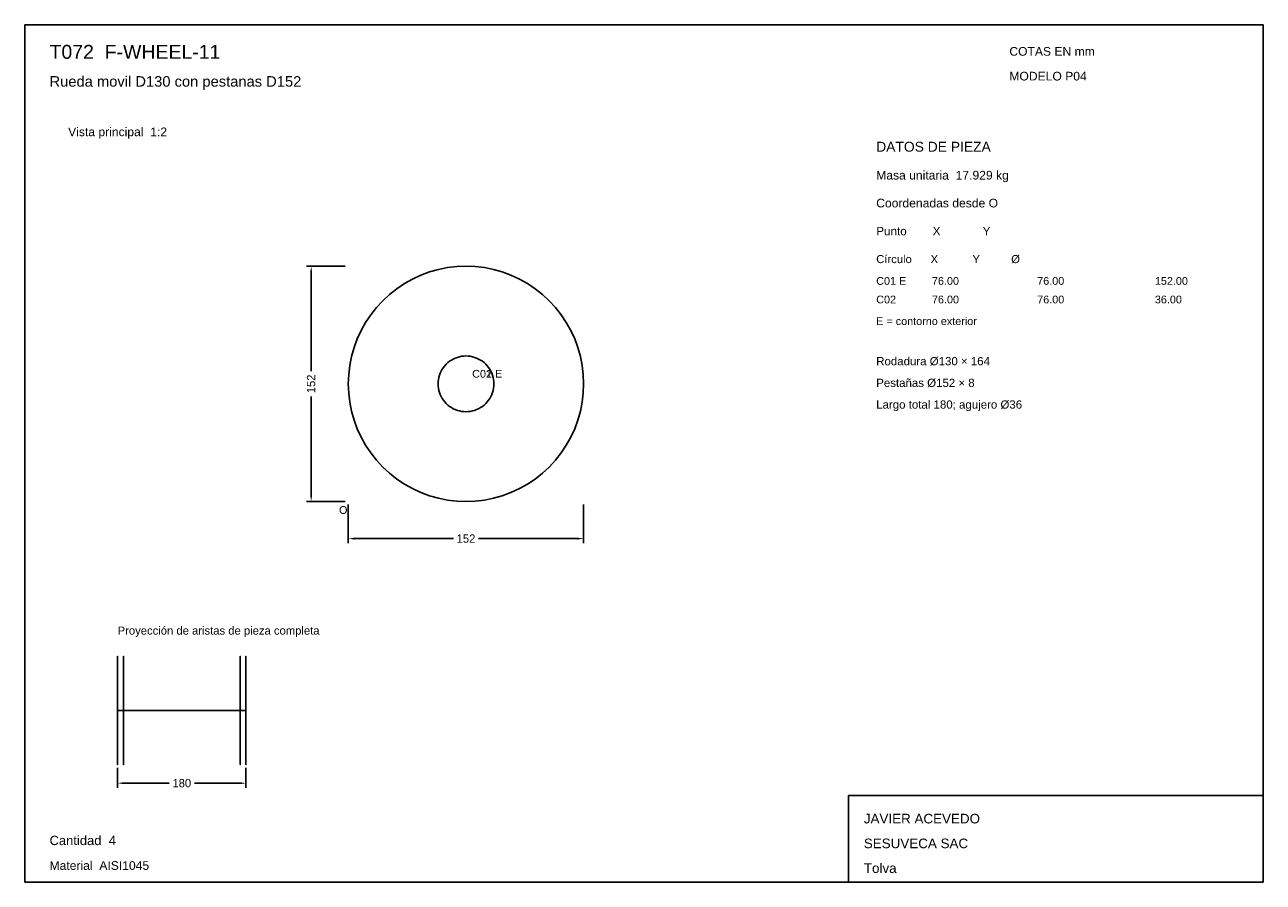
# Model space of a CAD drawing. Header units: millimetres. Extents: x 10 to 410, y 10 to 287.
import ezdxf

# ---------------------------------------------------------------- set-up
doc = ezdxf.new("R2010")
doc.units = ezdxf.units.MM
doc.styles.add('ARIAL', font='arial.ttf')
doc.dimstyles.get("Standard").update_dxf_attribs({"dimtxt": 2.5, "dimasz": 2.5, "dimexe": 1.25, "dimexo": 0.625, "dimtad": 1, "dimcen": 2.5, "dimazin": 3, "dimtfac": 1, "dimtmove": 0, "dimatfit": 3})

# ---------------------------------------------------------------- blocks, each defined once
blk = doc.blocks.new('_CLOSEDFILLED')
at = {"color": 0, "linetype": 'BYBLOCK'}
blk.add_solid([(-1, 0.16), (0, 0), (-1, -0.16)], dxfattribs=at)
blk = doc.blocks.new('*D1')
for p, q in [((114.5, 132), (114.5, 119.5)), ((190.5, 132), (190.5, 119.5)), ((116.5, 121), (148.45, 121)), ((156.55, 121), (188.5, 121))]:
    blk.add_line(p, q)
at = {"layer": 'Defpoints'}
for p in [(114.5, 133), (190.5, 133), (114.5, 121)]:
    blk.add_point(p, dxfattribs=at)
at = {"xscale": 2, "yscale": 2, "rotation": 180}
blk.add_blockref('_CLOSEDFILLED', (114.5, 121), dxfattribs=at)
at = {"xscale": 2, "yscale": 2}
blk.add_blockref('_CLOSEDFILLED', (190.5, 121), dxfattribs=at)
at = {"insert": (152.5, 121), "char_height": 2.7, "attachment_point": 5}
blk.add_mtext('152', dxfattribs=at)
blk = doc.blocks.new('*D2')
for p, q in [((113.5, 209), (101, 209)), ((102.5, 175.05), (102.5, 207)), ((102.5, 135), (102.5, 166.95)), ((113.5, 133), (101, 133))]:
    blk.add_line(p, q)
at = {"layer": 'Defpoints'}
for p in [(114.5, 209), (102.5, 133), (114.5, 133)]:
    blk.add_point(p, dxfattribs=at)
at = {"xscale": 2, "yscale": 2}
for p, rotation in [((102.5, 209), 90), ((102.5, 133), 270)]:
    blk.add_blockref('_CLOSEDFILLED', p, dxfattribs=dict(at, rotation=rotation))
at = {"insert": (102.5, 171), "char_height": 2.7, "attachment_point": 5, "rotation": 90}
blk.add_mtext('152', dxfattribs=at)
blk = doc.blocks.new('*D3')
for p, q in [((40, 47), (40, 40.5)), ((81.45, 47), (81.45, 40.5)), ((42, 42), (56.67, 42)), ((64.77, 42), (79.45, 42))]:
    blk.add_line(p, q)
at = {"layer": 'Defpoints'}
for p in [(40, 48), (81.45, 48), (40, 42)]:
    blk.add_point(p, dxfattribs=at)
at = {"xscale": 2, "yscale": 2, "rotation": 180}
blk.add_blockref('_CLOSEDFILLED', (40, 42), dxfattribs=at)
at = {"xscale": 2, "yscale": 2}
blk.add_blockref('_CLOSEDFILLED', (81.45, 42), dxfattribs=at)
at = {"insert": (60.72, 42), "char_height": 2.7, "attachment_point": 5}
blk.add_mtext('180', dxfattribs=at)

msp = doc.modelspace()

# ---------------------------------------------------------------- linework, layer by layer
for p, q in [((410, 287), (10, 287)), ((10, 287), (10, 10)), ((410, 10), (410, 287)), ((410, 38), (276, 38)), ((276, 38), (276, 10)), ((410, 10), (410, 38)), ((10, 10), (410, 10)), ((276, 10), (410, 10))]:
    msp.add_line(p, q)
for points in [[(152.5, 209), (149.5186, 208.8829), (146.5555, 208.5322), (143.6291, 207.9501), (140.7574, 207.1401), (137.958, 206.1074), (135.2484, 204.8582), (132.6451, 203.4003), (130.1642, 201.7426), (127.821, 199.8954), (125.6299, 197.8701), (123.6046, 195.679), (121.7574, 193.3358), (120.0997, 190.8549), (118.6418, 188.2516), (117.3926, 185.542), (116.3599, 182.7426), (115.5499, 179.8709), (114.9678, 176.9445), (114.6171, 173.9814), (114.5, 171), (114.6171, 168.0186), (114.9678, 165.0555), (115.5499, 162.1291), (116.3599, 159.2574), (117.3926, 156.458), (118.6418, 153.7484), (120.0997, 151.1451), (121.7574, 148.6642), (123.6046, 146.321), (125.6299, 144.1299), (127.821, 142.1046), (130.1642, 140.2574), (132.6451, 138.5997), (135.2484, 137.1418), (137.958, 135.8926), (140.7574, 134.8599), (143.6291, 134.0499), (146.5555, 133.4678), (149.5186, 133.1171), (152.5, 133), (155.4814, 133.1171), (158.4445, 133.4678), (161.3709, 134.0499), (164.2426, 134.8599), (167.042, 135.8926), (169.7516, 137.1418), (172.3549, 138.5997), (174.8358, 140.2574), (177.179, 142.1046), (179.3701, 144.1299), (181.3954, 146.321), (183.2426, 148.6642), (184.9003, 151.1451), (186.3582, 153.7484), (187.6074, 156.458), (188.6401, 159.2574), (189.4501, 162.1291), (190.0322, 165.0555), (190.3829, 168.0186), (190.5, 171), (190.3829, 173.9814), (190.0322, 176.9445), (189.4501, 179.8709), (188.6401, 182.7426), (187.6074, 185.542), (186.3582, 188.2516), (184.9003, 190.8549), (183.2426, 193.3358), (181.3954, 195.679), (179.3701, 197.8701), (177.179, 199.8954), (174.8358, 201.7426), (172.3549, 203.4003), (169.7516, 204.8582), (167.042, 206.1074), (164.2426, 207.1401), (161.3709, 207.9501), (158.4445, 208.5322), (155.4814, 208.8829), (152.5, 209)], [(152.5, 180), (151.7939, 179.9723), (151.0921, 179.8892), (150.399, 179.7513), (149.7188, 179.5595), (149.0558, 179.3149), (148.4141, 179.0191), (147.7975, 178.6738), (147.2099, 178.2812), (146.655, 177.8437), (146.136, 177.364), (145.6563, 176.845), (145.2188, 176.2901), (144.8262, 175.7025), (144.4809, 175.0859), (144.1851, 174.4442), (143.9405, 173.7812), (143.7487, 173.101), (143.6108, 172.4079), (143.5277, 171.7061), (143.5, 171), (143.5277, 170.2939), (143.6108, 169.5921), (143.7487, 168.899), (143.9405, 168.2188), (144.1851, 167.5558), (144.4809, 166.9141), (144.8262, 166.2975), (145.2188, 165.7099), (145.6563, 165.155), (146.136, 164.636), (146.655, 164.1563), (147.2099, 163.7188), (147.7975, 163.3262), (148.4141, 162.9809), (149.0558, 162.6851), (149.7188, 162.4405), (150.399, 162.2487), (151.0921, 162.1108), (151.7939, 162.0277), (152.5, 162), (153.2061, 162.0277), (153.9079, 162.1108), (154.601, 162.2487), (155.2812, 162.4405), (155.9442, 162.6851), (156.5859, 162.9809), (157.2025, 163.3262), (157.7901, 163.7188), (158.345, 164.1563), (158.864, 164.636), (159.3437, 165.155), (159.7812, 165.7099), (160.1738, 166.2975), (160.5191, 166.9141), (160.8149, 167.5558), (161.0595, 168.2188), (161.2513, 168.899), (161.3892, 169.5921), (161.4723, 170.2939), (161.5, 171), (161.4723, 171.7061), (161.3892, 172.4079), (161.2513, 173.101), (161.0595, 173.7812), (160.8149, 174.4442), (160.5191, 175.0859), (160.1738, 175.7025), (159.7812, 176.2901), (159.3437, 176.845), (158.864, 177.364), (158.345, 177.8437), (157.7901, 178.2812), (157.2025, 178.6738), (156.5859, 179.0191), (155.9442, 179.3149), (155.2812, 179.5595), (154.601, 179.7513), (153.9079, 179.8892), (153.2061, 179.9723), (152.5, 180)], [(40, 65.5), (40, 62.7624), (40, 60.0922), (40, 57.5552), (40, 55.2138), (40, 53.1256), (40, 51.3422), (40, 49.9074), (40, 48.8565), (40, 48.2155), (40, 48), (40, 48.2155), (40, 48.8565), (40, 49.9074), (40, 51.3422), (40, 53.1256), (40, 55.2138), (40, 57.5552), (40, 60.0922), (40, 62.7624), (40, 65.5), (40, 68.2376), (40, 70.9078), (40, 73.4448), (40, 75.7862), (40, 77.8744), (40, 79.6578), (40, 81.0926), (40, 82.1435), (40, 82.7845), (40, 83), (40, 82.7845), (40, 82.1435), (40, 81.0926), (40, 79.6578), (40, 77.8744), (40, 75.7862), (40, 73.4448), (40, 70.9078), (40, 68.2376), (40, 65.5)], [(41.8421, 65.5), (41.8421, 62.7624), (41.8421, 60.0922), (41.8421, 57.5552), (41.8421, 55.2138), (41.8421, 53.1256), (41.8421, 51.3422), (41.8421, 49.9074), (41.8421, 48.8565), (41.8421, 48.2155), (41.8421, 48), (41.8421, 48.2155), (41.8421, 48.8565), (41.8421, 49.9074), (41.8421, 51.3422), (41.8421, 53.1256), (41.8421, 55.2138), (41.8421, 57.5552), (41.8421, 60.0922), (41.8421, 62.7624), (41.8421, 65.5), (41.8421, 68.2376), (41.8421, 70.9078), (41.8421, 73.4448), (41.8421, 75.7862), (41.8421, 77.8744), (41.8421, 79.6578), (41.8421, 81.0926), (41.8421, 82.1435), (41.8421, 82.7845), (41.8421, 83), (41.8421, 82.7845), (41.8421, 82.1435), (41.8421, 81.0926), (41.8421, 79.6578), (41.8421, 77.8744), (41.8421, 75.7862), (41.8421, 73.4448), (41.8421, 70.9078), (41.8421, 68.2376), (41.8421, 65.5)], [(41.8421, 65.5), (41.8421, 63.1586), (41.8421, 60.8749), (41.8421, 58.7051), (41.8421, 56.7026), (41.8421, 54.9167), (41.8421, 53.3914), (41.8421, 52.1642), (41.8421, 51.2654), (41.8421, 50.7172), (41.8421, 50.5329), (41.8421, 50.7172), (41.8421, 51.2654), (41.8421, 52.1642), (41.8421, 53.3914), (41.8421, 54.9167), (41.8421, 56.7026), (41.8421, 58.7051), (41.8421, 60.8749), (41.8421, 63.1586), (41.8421, 65.5), (41.8421, 67.8414), (41.8421, 70.1251), (41.8421, 72.2949), (41.8421, 74.2974), (41.8421, 76.0833), (41.8421, 77.6086), (41.8421, 78.8358), (41.8421, 79.7346), (41.8421, 80.2828), (41.8421, 80.4671), (41.8421, 80.2828), (41.8421, 79.7346), (41.8421, 78.8358), (41.8421, 77.6086), (41.8421, 76.0833), (41.8421, 74.2974), (41.8421, 72.2949), (41.8421, 70.1251), (41.8421, 67.8414), (41.8421, 65.5)], [(79.6053, 65.5), (79.6053, 62.7624), (79.6053, 60.0922), (79.6053, 57.5552), (79.6053, 55.2138), (79.6053, 53.1256), (79.6053, 51.3422), (79.6053, 49.9074), (79.6053, 48.8565), (79.6053, 48.2155), (79.6053, 48), (79.6053, 48.2155), (79.6053, 48.8565), (79.6053, 49.9074), (79.6053, 51.3422), (79.6053, 53.1256), (79.6053, 55.2138), (79.6053, 57.5552), (79.6053, 60.0922), (79.6053, 62.7624), (79.6053, 65.5), (79.6053, 68.2376), (79.6053, 70.9078), (79.6053, 73.4448), (79.6053, 75.7862), (79.6053, 77.8744), (79.6053, 79.6578), (79.6053, 81.0926), (79.6053, 82.1435), (79.6053, 82.7845), (79.6053, 83), (79.6053, 82.7845), (79.6053, 82.1435), (79.6053, 81.0926), (79.6053, 79.6578), (79.6053, 77.8744), (79.6053, 75.7862), (79.6053, 73.4448), (79.6053, 70.9078), (79.6053, 68.2376), (79.6053, 65.5)], [(79.6053, 65.5), (79.6053, 63.1586), (79.6053, 60.8749), (79.6053, 58.7051), (79.6053, 56.7026), (79.6053, 54.9167), (79.6053, 53.3914), (79.6053, 52.1642), (79.6053, 51.2654), (79.6053, 50.7172), (79.6053, 50.5329), (79.6053, 50.7172), (79.6053, 51.2654), (79.6053, 52.1642), (79.6053, 53.3914), (79.6053, 54.9167), (79.6053, 56.7026), (79.6053, 58.7051), (79.6053, 60.8749), (79.6053, 63.1586), (79.6053, 65.5), (79.6053, 67.8414), (79.6053, 70.1251), (79.6053, 72.2949), (79.6053, 74.2974), (79.6053, 76.0833), (79.6053, 77.6086), (79.6053, 78.8358), (79.6053, 79.7346), (79.6053, 80.2828), (79.6053, 80.4671), (79.6053, 80.2828), (79.6053, 79.7346), (79.6053, 78.8358), (79.6053, 77.6086), (79.6053, 76.0833), (79.6053, 74.2974), (79.6053, 72.2949), (79.6053, 70.1251), (79.6053, 67.8414), (79.6053, 65.5)], [(81.4474, 65.5), (81.4474, 62.7624), (81.4474, 60.0922), (81.4474, 57.5552), (81.4474, 55.2138), (81.4474, 53.1256), (81.4474, 51.3422), (81.4474, 49.9074), (81.4474, 48.8565), (81.4474, 48.2155), (81.4474, 48), (81.4474, 48.2155), (81.4474, 48.8565), (81.4474, 49.9074), (81.4474, 51.3422), (81.4474, 53.1256), (81.4474, 55.2138), (81.4474, 57.5552), (81.4474, 60.0922), (81.4474, 62.7624), (81.4474, 65.5), (81.4474, 68.2376), (81.4474, 70.9078), (81.4474, 73.4448), (81.4474, 75.7862), (81.4474, 77.8744), (81.4474, 79.6578), (81.4474, 81.0926), (81.4474, 82.1435), (81.4474, 82.7845), (81.4474, 83), (81.4474, 82.7845), (81.4474, 82.1435), (81.4474, 81.0926), (81.4474, 79.6578), (81.4474, 77.8744), (81.4474, 75.7862), (81.4474, 73.4448), (81.4474, 70.9078), (81.4474, 68.2376), (81.4474, 65.5)], [(40, 65.5), (40, 64.8516), (40, 64.2192), (40, 63.6183), (40, 63.0638), (40, 62.5692), (40, 62.1468), (40, 61.807), (40, 61.5581), (40, 61.4063), (40, 61.3553), (40, 61.4063), (40, 61.5581), (40, 61.807), (40, 62.1468), (40, 62.5692), (40, 63.0638), (40, 63.6183), (40, 64.2192), (40, 64.8516), (40, 65.5), (40, 66.1484), (40, 66.7808), (40, 67.3817), (40, 67.9362), (40, 68.4308), (40, 68.8532), (40, 69.193), (40, 69.4419), (40, 69.5937), (40, 69.6447), (40, 69.5937), (40, 69.4419), (40, 69.193), (40, 68.8532), (40, 68.4308), (40, 67.9362), (40, 67.3817), (40, 66.7808), (40, 66.1484), (40, 65.5)], [(81.4474, 65.5), (81.4474, 64.8516), (81.4474, 64.2192), (81.4474, 63.6183), (81.4474, 63.0638), (81.4474, 62.5692), (81.4474, 62.1468), (81.4474, 61.807), (81.4474, 61.5581), (81.4474, 61.4063), (81.4474, 61.3553), (81.4474, 61.4063), (81.4474, 61.5581), (81.4474, 61.807), (81.4474, 62.1468), (81.4474, 62.5692), (81.4474, 63.0638), (81.4474, 63.6183), (81.4474, 64.2192), (81.4474, 64.8516), (81.4474, 65.5), (81.4474, 66.1484), (81.4474, 66.7808), (81.4474, 67.3817), (81.4474, 67.9362), (81.4474, 68.4308), (81.4474, 68.8532), (81.4474, 69.193), (81.4474, 69.4419), (81.4474, 69.5937), (81.4474, 69.6447), (81.4474, 69.5937), (81.4474, 69.4419), (81.4474, 69.193), (81.4474, 68.8532), (81.4474, 68.4308), (81.4474, 67.9362), (81.4474, 67.3817), (81.4474, 66.7808), (81.4474, 66.1484), (81.4474, 65.5)], [(40, 65.5), (81.4474, 65.5), (81.4474, 65.5)], [(40, 65.5), (41.8421, 65.5), (41.8421, 65.5)], [(41.8421, 65.5), (79.6053, 65.5), (79.6053, 65.5)], [(79.6053, 65.5), (81.4474, 65.5), (81.4474, 65.5)]]:
    msp.add_lwpolyline(points)

# ---------------------------------------------------------------- texts
at = {"style": 'ARIAL'}
for s, height, p in [('T072  F-WHEEL-11', 4.5, (18, 276)), ('COTAS EN mm', 2.8, (328, 277)), ('Rueda movil D130 con pestanas D152', 3.4, (18, 267)), ('MODELO P04', 2.8, (328, 269)), ('Vista principal  1:2', 2.8, (24, 251)), ('DATOS DE PIEZA', 3.2, (285, 246)), ('Masa unitaria  17.929 kg', 2.8, (285, 237)), ('Coordenadas desde O', 2.8, (285, 228)), ('Punto        X             Y', 2.7, (285, 219)), ('Círculo      X           Y          Ø', 2.6, (285, 210)), ('C01 E', 2.5, (285, 203)), ('76.00', 2.5, (303, 203)), ('76.00', 2.5, (337, 203)), ('152.00', 2.5, (375, 203)), ('C02', 2.5, (285, 197)), ('76.00', 2.5, (303, 197)), ('76.00', 2.5, (337, 197)), ('36.00', 2.5, (375, 197)), ('E = contorno exterior', 2.5, (285, 190)), ('Rodadura Ø130 × 164', 2.65, (285, 177)), ('C01 E', 2.5, (154.5, 173)), ('C02', 2.5, (154.5, 173)), ('Pestañas Ø152 × 8', 2.65, (285, 170)), ('Largo total 180; agujero Ø36', 2.65, (285, 163)), ('O', 2.5, (111.5, 129)), ('Proyección de aristas de pieza completa', 2.6, (40, 90)), ('JAVIER ACEVEDO', 3.1, (281, 29)), ('Cantidad  4', 3, (18, 22)), ('SESUVECA SAC', 3.1, (281, 21)), ('Material  AISI1045', 2.8, (18, 14)), ('Tolva', 3.1, (281, 13))]:
    msp.add_text(s, height=height, dxfattribs=at).set_placement(p)

# ---------------------------------------------------------------- dimensions: what is measured, and where the dimension line sits
dim = msp.add_linear_dim(base=(102.5, 133), p1=(114.5, 133), p2=(114.5, 209), angle=90, dimstyle='Standard', override={"dimtxt": 2.7, "dimasz": 2, "dimexe": 1.5, "dimexo": 1, "dimgap": 1, "dimdec": 2, "dimlfac": 2, "dimzin": 8})
dim.commit()
dim.dimension.update_dxf_attribs({"geometry": '*D2', "text_midpoint": (102.5, 171)})
for base, p1, p2, override, picture, middle in [((114.5, 121), (114.5, 133), (190.5, 133), {"dimtxt": 2.7, "dimasz": 2, "dimexe": 1.5, "dimexo": 1, "dimgap": 1, "dimdec": 2, "dimlfac": 2, "dimzin": 8}, '*D1', (152.5, 121)), ((40, 42), (40, 48), (81.4474, 48), {"dimtxt": 2.7, "dimasz": 2, "dimexe": 1.5, "dimexo": 1, "dimgap": 1, "dimdec": 2, "dimlfac": 4.342857, "dimzin": 8}, '*D3', (60.7237, 42))]:
    dim = msp.add_linear_dim(base=base, p1=p1, p2=p2, dimstyle='Standard', override=override)
    dim.commit()
    dim.dimension.update_dxf_attribs({"geometry": picture, "text_midpoint": middle})

doc.saveas('drawing.dxf')
